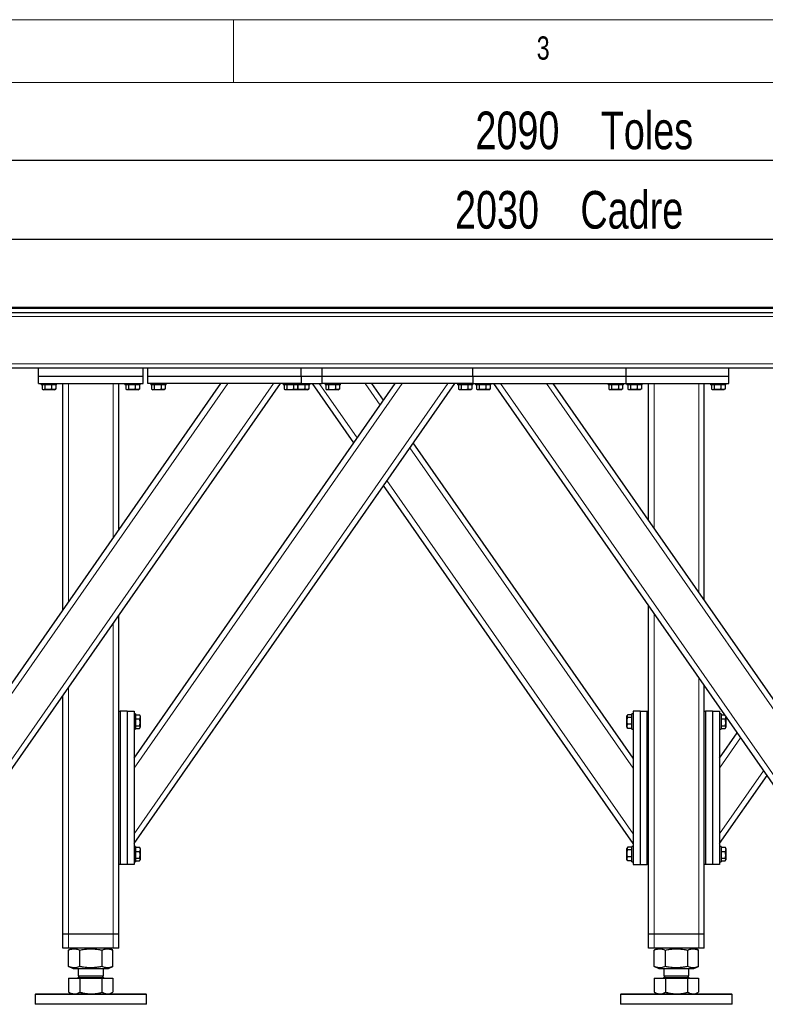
# Model space of a CAD drawing. Header units: millimetres. Extents: x 5 to 589, y 5 to 415.
# Tile 6 of 57: x 80 to 139, y 337 to 415. Entities that reach past the tile are written whole.
import ezdxf

# ---------------------------------------------------------------- set-up
doc = ezdxf.new("R2010")
doc.units = ezdxf.units.MM
doc.layers.add('COTES', color=1, linetype='Continuous')
doc.layers.add('NOTES', color=6, linetype='Continuous')
doc.layers.add('TRAIT-FORT', color=4, linetype='Continuous', lineweight=25)
doc.styles.add('SLDTEXTSTYLE0', font='TXT', dxfattribs={"width": 0.75})
doc.dimstyles.new('SLDDIMSTYLE0', dxfattribs={"dimtxt": 3, "dimasz": 2, "dimexe": 0, "dimexo": 0.0625, "dimgap": 0.75, "dimtad": 1, "dimdec": 0, "dimlfac": 18, "dimrnd": 1e-09, "dimzin": 12, "dimdsep": 46, "dimtxsty": 'SLDTEXTSTYLE0', "dimsah": 1, "dimcen": 0.09, "dimadec": 0, "dimazin": 3, "dimtfac": 1, "dimtdec": 0, "dimtofl": 0, "dimtmove": 0, "dimatfit": 3, "dimfxl": 1, "dimfrac": 2, "dimtolj": 1, "dimtzin": 12, "dimarcsym": 0})

# ---------------------------------------------------------------- blocks, each defined once
blk = doc.blocks.new('_D_29')
at = {"layer": 'COTES', "color": 1, "transparency": 16777216}
for p, q in [((67.854, 392.675), (67.854, 404.812)), ((183.965, 392.675), (183.965, 404.812)), ((67.854, 403.812), (183.965, 403.812))]:
    blk.add_line(p, q, dxfattribs=at)
for points in [[(67.854, 403.812), (69.854, 403.312), (69.854, 404.312)], [(183.965, 403.812), (181.965, 404.312), (181.965, 403.312)]]:
    blk.add_solid(points, dxfattribs=at)
at = {"layer": 'COTES', "color": 1, "transparency": 16777216, "char_height": 3, "attachment_point": 1, "style": 'SLDTEXTSTYLE0'}
for s, insert in [('2090', (116.282, 407.679)), ('Toles', (126.274, 407.679))]:
    blk.add_mtext(s, dxfattribs=dict(at, insert=insert))
blk = doc.blocks.new('_D_31')
at = {"layer": 'COTES', "color": 1, "transparency": 16777216}
for p, q in [((69.52, 392.342), (69.52, 398.482)), ((182.298, 392.342), (182.298, 398.482)), ((182.298, 397.482), (69.52, 397.482))]:
    blk.add_line(p, q, dxfattribs=at)
for points in [[(69.52, 397.482), (71.52, 396.982), (71.52, 397.982)], [(182.298, 397.482), (180.298, 397.982), (180.298, 396.982)]]:
    blk.add_solid(points, dxfattribs=at)
at = {"layer": 'COTES', "color": 1, "transparency": 16777216, "char_height": 3, "attachment_point": 1, "style": 'SLDTEXTSTYLE0'}
for s, insert in [('2030', (114.657, 401.349)), ('Cadre', (124.649, 401.349))]:
    blk.add_mtext(s, dxfattribs=dict(at, insert=insert))

msp = doc.modelspace()

# ---------------------------------------------------------------- linework, layer by layer
at = {"color": 7, "linetype": 'Continuous', "lineweight": 18}
for p, q in [((589, 415), (5, 415)), ((97, 415), (97, 410)), ((584, 410), (10, 410))]:
    msp.add_line(p, q, dxfattribs=at)
at = {"color": 8, "linetype": 'Continuous', "lineweight": 18}
for p, q in [((182.298, 391.342), (69.52, 391.342)), ((143.17, 387.564), (75.315, 387.564)), ((75.187, 355.366), (96.544, 386.009)), ((75.187, 350.119), (100.201, 386.009)), ((83.854, 368.578), (83.854, 386.009)), ((87.409, 373.679), (87.409, 386.009)), ((89.076, 350.119), (114.09, 386.009)), ((89.076, 355.366), (110.433, 386.009)), ((106.866, 381.667), (103.84, 386.009)), ((108.694, 384.291), (107.497, 386.009)), ((143.298, 350.119), (118.284, 386.009)), ((143.298, 355.366), (121.941, 386.009)), ((130.52, 374.476), (130.52, 386.009)), ((134.076, 369.375), (134.076, 386.009)), ((128.854, 355.366), (111.064, 380.89)), ((128.854, 350.119), (109.236, 378.267)), ((130.52, 342.12), (130.52, 367.675)), ((87.409, 342.12), (87.409, 366.878)), ((134.076, 342.12), (134.076, 362.574)), ((83.854, 342.12), (83.854, 361.777)), ((135.743, 355.366), (137.421, 357.774)), ((135.743, 350.119), (139.249, 355.151)), ((83.854, 341.009), (83.854, 342.12)), ((87.409, 341.009), (87.409, 342.12)), ((130.52, 341.009), (130.52, 342.12)), ((134.076, 341.009), (134.076, 342.12))]:
    msp.add_line(p, q, dxfattribs=at)
at = {"layer": 'TRAIT-FORT', "color": 4, "linetype": 'Continuous', "lineweight": 25}
for p, q in [((67.854, 392.092), (123.409, 392.092)), ((67.854, 392.009), (183.965, 392.009)), ((67.854, 392.009), (123.409, 392.009)), ((67.854, 391.675), (183.965, 391.675)), ((123.409, 392.092), (123.409, 392.009)), ((123.409, 392.092), (183.965, 392.092)), ((123.409, 392.009), (123.409, 392.092)), ((123.409, 392.009), (183.965, 392.009)), ((90.187, 387.231), (75.909, 387.231)), ((81.465, 386.564), (81.465, 387.231)), ((89.798, 386.564), (89.798, 387.231)), ((90.187, 386.564), (90.187, 387.231)), ((102.409, 387.231), (90.187, 387.231)), ((102.409, 386.564), (102.409, 387.231)), ((116.076, 387.231), (102.409, 387.231)), ((104.076, 386.564), (104.076, 387.231)), ((128.298, 387.231), (116.076, 387.231)), ((116.076, 386.564), (116.076, 387.231)), ((128.298, 386.564), (128.298, 387.231)), ((142.576, 387.231), (128.298, 387.231)), ((136.465, 386.564), (136.465, 387.231)), ((89.798, 386.564), (81.465, 386.564)), ((81.465, 386.009), (81.465, 386.564)), ((89.798, 386.009), (89.798, 386.564)), ((102.409, 386.564), (90.187, 386.564)), ((90.187, 386.009), (90.187, 386.564)), ((104.076, 386.564), (102.409, 386.564)), ((102.409, 386.564), (102.409, 386.009)), ((116.076, 386.564), (104.076, 386.564)), ((104.076, 386.009), (104.076, 386.564)), ((128.298, 386.564), (116.076, 386.564)), ((116.076, 386.564), (116.076, 386.009)), ((136.465, 386.564), (128.298, 386.564)), ((128.298, 386.009), (128.298, 386.564)), ((136.465, 386.009), (136.465, 386.564)), ((75.187, 356.143), (96.002, 386.009)), ((75.187, 349.342), (100.743, 386.009)), ((81.465, 386.009), (89.798, 386.009)), ((81.687, 386.009), (81.687, 385.897)), ((82.909, 385.897), (81.687, 385.897)), ((81.757, 385.897), (81.757, 385.564)), ((81.784, 385.546), (81.85, 385.509)), ((82.747, 385.509), (81.85, 385.509)), ((81.969, 385.897), (81.969, 385.564)), ((82.51, 385.897), (82.51, 385.564)), ((82.747, 385.509), (82.812, 385.546)), ((82.839, 385.564), (82.811, 385.548)), ((82.839, 385.897), (82.839, 385.564)), ((82.909, 385.897), (82.909, 386.009)), ((83.409, 367.94), (83.409, 386.009)), ((87.854, 374.317), (87.854, 386.009)), ((88.354, 386.009), (88.354, 385.897)), ((89.576, 385.897), (88.354, 385.897)), ((88.424, 385.897), (88.424, 385.564)), ((88.451, 385.546), (88.516, 385.509)), ((89.413, 385.509), (88.516, 385.509)), ((88.636, 385.897), (88.636, 385.564)), ((89.076, 349.342), (114.631, 386.009)), ((89.076, 356.143), (109.891, 386.009)), ((89.177, 385.897), (89.177, 385.564)), ((89.413, 385.509), (89.478, 385.546)), ((89.506, 385.564), (89.477, 385.548)), ((89.506, 385.897), (89.506, 385.564)), ((89.576, 385.897), (89.576, 386.009)), ((102.409, 386.009), (90.187, 386.009)), ((90.409, 386.009), (90.409, 385.897)), ((91.254, 385.897), (90.409, 385.897)), ((90.479, 385.897), (90.479, 385.564)), ((90.507, 385.546), (90.572, 385.509)), ((90.965, 385.509), (90.572, 385.509)), ((90.691, 385.897), (90.691, 385.564)), ((91.469, 385.509), (90.965, 385.509)), ((91.233, 385.897), (91.233, 385.564)), ((91.631, 385.897), (91.254, 385.897)), ((91.469, 385.509), (91.534, 385.546)), ((91.561, 385.564), (91.533, 385.548)), ((91.561, 385.897), (91.561, 385.564)), ((91.631, 385.897), (91.631, 386.009)), ((100.965, 386.009), (100.965, 385.897)), ((101.81, 385.897), (100.965, 385.897)), ((101.035, 385.897), (101.035, 385.564)), ((101.062, 385.546), (101.127, 385.509)), ((101.521, 385.509), (101.127, 385.509)), ((101.247, 385.897), (101.247, 385.564)), ((102.025, 385.509), (101.521, 385.509)), ((101.788, 385.897), (101.788, 385.564)), ((102.187, 385.897), (101.81, 385.897)), ((102.025, 385.509), (102.09, 385.546)), ((102.913, 385.509), (102.025, 385.509)), ((102.117, 385.564), (102.089, 385.548)), ((102.117, 385.897), (102.117, 385.564)), ((102.136, 385.897), (102.136, 385.564)), ((102.187, 385.897), (102.187, 386.009)), ((103.076, 385.897), (102.187, 385.897)), ((102.409, 386.009), (104.076, 386.009)), ((102.677, 385.897), (102.677, 385.564)), ((102.913, 385.509), (102.978, 385.546)), ((103.006, 385.564), (102.977, 385.548)), ((103.006, 385.897), (103.006, 385.564)), ((103.076, 385.897), (103.076, 386.009)), ((106.595, 381.279), (103.298, 386.009)), ((116.076, 386.009), (104.076, 386.009)), ((104.298, 386.009), (104.298, 385.897)), ((105.143, 385.897), (104.298, 385.897)), ((104.368, 385.897), (104.368, 385.564)), ((104.396, 385.546), (104.461, 385.509)), ((104.854, 385.509), (104.461, 385.509)), ((104.58, 385.897), (104.58, 385.564)), ((105.358, 385.509), (104.854, 385.509)), ((105.121, 385.897), (105.121, 385.564)), ((105.52, 385.897), (105.143, 385.897)), ((105.358, 385.509), (105.423, 385.546)), ((105.45, 385.564), (105.422, 385.548)), ((105.45, 385.897), (105.45, 385.564)), ((105.52, 385.897), (105.52, 386.009)), ((108.965, 384.679), (108.038, 386.009)), ((114.854, 386.009), (114.854, 385.897)), ((115.699, 385.897), (114.854, 385.897)), ((114.924, 385.897), (114.924, 385.564)), ((114.951, 385.546), (115.016, 385.509)), ((115.409, 385.509), (115.016, 385.509)), ((115.136, 385.897), (115.136, 385.564)), ((115.913, 385.509), (115.409, 385.509)), ((115.677, 385.897), (115.677, 385.564)), ((116.076, 385.897), (115.699, 385.897)), ((115.913, 385.509), (115.978, 385.546)), ((116.006, 385.564), (115.977, 385.548)), ((116.006, 385.897), (116.006, 385.564)), ((116.076, 385.897), (116.076, 386.009)), ((116.076, 386.009), (128.298, 386.009)), ((116.298, 386.009), (116.298, 385.897)), ((117.52, 385.897), (116.298, 385.897)), ((116.368, 385.897), (116.368, 385.564)), ((116.396, 385.546), (116.461, 385.509)), ((117.358, 385.509), (116.461, 385.509)), ((116.58, 385.897), (116.58, 385.564)), ((117.121, 385.897), (117.121, 385.564)), ((117.358, 385.509), (117.423, 385.546)), ((117.45, 385.564), (117.422, 385.548)), ((117.45, 385.897), (117.45, 385.564)), ((117.52, 385.897), (117.52, 386.009)), ((143.298, 349.342), (117.743, 386.009)), ((143.298, 356.143), (122.483, 386.009)), ((126.854, 386.009), (126.854, 385.897)), ((128.076, 385.897), (126.854, 385.897)), ((126.924, 385.897), (126.924, 385.564)), ((126.951, 385.546), (127.016, 385.509)), ((127.913, 385.509), (127.016, 385.509)), ((127.136, 385.897), (127.136, 385.564)), ((127.677, 385.897), (127.677, 385.564)), ((127.913, 385.509), (127.978, 385.546)), ((128.006, 385.564), (127.977, 385.548)), ((128.006, 385.897), (128.006, 385.564)), ((128.076, 385.897), (128.076, 386.009)), ((128.298, 386.009), (136.465, 386.009)), ((128.354, 386.009), (128.354, 385.897)), ((129.576, 385.897), (128.354, 385.897)), ((128.424, 385.897), (128.424, 385.564)), ((128.451, 385.546), (128.516, 385.509)), ((129.413, 385.509), (128.516, 385.509)), ((128.636, 385.897), (128.636, 385.564)), ((129.177, 385.897), (129.177, 385.564)), ((129.413, 385.509), (129.478, 385.546)), ((129.506, 385.564), (129.477, 385.548)), ((129.506, 385.897), (129.506, 385.564)), ((129.576, 385.897), (129.576, 386.009)), ((130.076, 375.114), (130.076, 386.009)), ((134.52, 368.737), (134.52, 386.009)), ((135.02, 386.009), (135.02, 385.897)), ((136.243, 385.897), (135.02, 385.897)), ((135.09, 385.897), (135.09, 385.564)), ((135.118, 385.546), (135.183, 385.509)), ((136.08, 385.509), (135.183, 385.509)), ((135.303, 385.897), (135.303, 385.564)), ((135.844, 385.897), (135.844, 385.564)), ((136.08, 385.509), (136.145, 385.546)), ((136.173, 385.564), (136.144, 385.548)), ((136.173, 385.897), (136.173, 385.564)), ((136.243, 385.897), (136.243, 386.009)), ((128.854, 356.143), (111.335, 381.279)), ((128.854, 349.342), (108.965, 377.878)), ((130.076, 342.12), (130.076, 368.313)), ((87.854, 359.897), (87.854, 367.516)), ((134.52, 359.897), (134.52, 361.936)), ((83.409, 342.12), (83.409, 361.139)), ((87.854, 347.675), (87.854, 359.897)), ((87.854, 359.897), (87.965, 359.897)), ((87.965, 359.897), (87.965, 347.675)), ((88.52, 359.897), (87.965, 359.897)), ((88.52, 359.897), (89.076, 359.897)), ((88.52, 359.897), (88.52, 347.675)), ((89.076, 359.897), (89.076, 347.675)), ((89.187, 359.675), (89.076, 359.675)), ((89.187, 359.675), (89.187, 359.298)), ((89.187, 359.605), (89.52, 359.605)), ((89.52, 359.605), (89.537, 359.577)), ((89.576, 359.513), (89.538, 359.578)), ((89.576, 359.513), (89.576, 359.009)), ((128.391, 359.578), (128.354, 359.513)), ((128.354, 358.616), (128.354, 359.513)), ((128.743, 359.605), (128.409, 359.605)), ((128.743, 359.393), (128.409, 359.393)), ((128.854, 359.675), (128.743, 359.675)), ((128.743, 358.453), (128.743, 359.675)), ((129.409, 359.897), (128.854, 359.897)), ((128.854, 359.897), (128.854, 347.675)), ((129.409, 359.897), (129.409, 347.675)), ((129.409, 359.897), (129.965, 359.897)), ((129.965, 347.675), (129.965, 359.897)), ((129.965, 359.897), (130.076, 359.897)), ((134.52, 347.675), (134.52, 359.897)), ((134.52, 359.897), (134.631, 359.897)), ((134.631, 359.897), (134.631, 347.675)), ((135.187, 359.897), (134.631, 359.897)), ((135.187, 359.897), (135.743, 359.897)), ((135.187, 359.897), (135.187, 347.675)), ((135.743, 359.897), (135.743, 347.675)), ((135.854, 359.675), (135.743, 359.675)), ((135.854, 359.675), (135.854, 359.298)), ((135.854, 359.605), (136.145, 359.605)), ((136.243, 359.465), (136.243, 359.009)), ((89.187, 359.298), (89.187, 358.453)), ((89.187, 359.276), (89.52, 359.276)), ((89.187, 358.735), (89.52, 358.735)), ((89.538, 358.55), (89.576, 358.616)), ((89.576, 359.009), (89.576, 358.616)), ((128.354, 358.616), (128.391, 358.55)), ((128.743, 358.852), (128.409, 358.852)), ((135.854, 359.298), (135.854, 358.453)), ((135.854, 359.276), (136.187, 359.276)), ((135.854, 358.735), (136.187, 358.735)), ((136.205, 358.55), (136.243, 358.616)), ((136.243, 359.009), (136.243, 358.616)), ((89.076, 358.453), (89.187, 358.453)), ((89.187, 358.523), (89.52, 358.523)), ((128.409, 358.523), (128.393, 358.551)), ((128.743, 358.523), (128.409, 358.523)), ((128.743, 358.453), (128.854, 358.453)), ((135.743, 358.453), (135.854, 358.453)), ((135.743, 356.143), (137.15, 358.163)), ((135.854, 358.523), (136.187, 358.523)), ((135.743, 349.342), (139.52, 354.762)), ((89.187, 349.12), (89.076, 349.12)), ((89.187, 349.12), (89.187, 348.743)), ((89.187, 349.05), (89.52, 349.05)), ((89.187, 348.743), (89.187, 347.897)), ((89.187, 348.721), (89.52, 348.721)), ((89.52, 349.05), (89.537, 349.021)), ((89.576, 348.957), (89.538, 349.022)), ((89.576, 348.957), (89.576, 348.453)), ((89.576, 348.453), (89.576, 348.06)), ((128.391, 349.022), (128.354, 348.957)), ((128.354, 348.06), (128.354, 348.957)), ((128.743, 349.05), (128.409, 349.05)), ((128.743, 348.837), (128.409, 348.837)), ((128.854, 349.12), (128.743, 349.12)), ((128.743, 347.897), (128.743, 349.12)), ((135.854, 349.12), (135.743, 349.12)), ((135.854, 349.12), (135.854, 348.743)), ((135.854, 349.05), (136.187, 349.05)), ((135.854, 348.743), (135.854, 347.897)), ((135.854, 348.721), (136.187, 348.721)), ((136.187, 349.05), (136.203, 349.021)), ((136.243, 348.957), (136.205, 349.022)), ((136.243, 348.957), (136.243, 348.453)), ((136.243, 348.453), (136.243, 348.06)), ((87.854, 342.12), (87.854, 347.675)), ((87.965, 347.675), (87.854, 347.675)), ((88.52, 347.675), (87.965, 347.675)), ((89.076, 347.675), (88.52, 347.675)), ((89.076, 347.897), (89.187, 347.897)), ((89.187, 348.18), (89.52, 348.18)), ((89.187, 347.967), (89.52, 347.967)), ((89.538, 347.995), (89.576, 348.06)), ((128.354, 348.06), (128.391, 347.995)), ((128.409, 347.967), (128.393, 347.996)), ((128.743, 348.296), (128.409, 348.296)), ((128.743, 347.967), (128.409, 347.967)), ((128.743, 347.897), (128.854, 347.897)), ((128.854, 347.675), (129.409, 347.675)), ((129.409, 347.675), (129.965, 347.675)), ((130.076, 347.675), (129.965, 347.675)), ((134.52, 342.12), (134.52, 347.675)), ((134.631, 347.675), (134.52, 347.675)), ((135.187, 347.675), (134.631, 347.675)), ((135.743, 347.675), (135.187, 347.675)), ((135.743, 347.897), (135.854, 347.897)), ((135.854, 348.18), (136.187, 348.18)), ((135.854, 347.967), (136.187, 347.967)), ((136.205, 347.995), (136.243, 348.06)), ((83.854, 342.12), (83.409, 342.12)), ((83.409, 341.009), (83.409, 342.12)), ((87.409, 342.12), (83.854, 342.12)), ((87.854, 342.12), (87.409, 342.12)), ((87.854, 341.009), (87.854, 342.12)), ((130.52, 342.12), (130.076, 342.12)), ((130.076, 341.009), (130.076, 342.12)), ((134.076, 342.12), (130.52, 342.12)), ((134.52, 342.12), (134.076, 342.12)), ((134.52, 341.009), (134.52, 342.12)), ((83.854, 341.009), (83.409, 341.009)), ((87.409, 341.009), (83.854, 341.009)), ((83.881, 340.867), (83.867, 340.862)), ((83.867, 339.544), (83.867, 340.862)), ((84.23, 341.009), (83.879, 340.867)), ((84.768, 339.544), (84.768, 340.862)), ((86.532, 339.544), (86.532, 340.862)), ((87.383, 340.867), (87.033, 341.009)), ((87.395, 339.544), (87.395, 340.862)), ((87.854, 341.009), (87.409, 341.009)), ((130.52, 341.009), (130.076, 341.009)), ((134.076, 341.009), (130.52, 341.009)), ((130.548, 340.867), (130.534, 340.862)), ((130.534, 339.544), (130.534, 340.862)), ((130.897, 341.009), (130.546, 340.867)), ((131.435, 339.544), (131.435, 340.862)), ((133.199, 339.544), (133.199, 340.862)), ((134.05, 340.867), (133.7, 341.009)), ((134.062, 339.544), (134.062, 340.862)), ((134.52, 341.009), (134.076, 341.009)), ((83.867, 339.544), (83.881, 339.539)), ((83.879, 339.539), (84.23, 339.397)), ((84.23, 339.397), (84.945, 339.397)), ((84.631, 339.397), (84.631, 338.796)), ((84.945, 339.397), (87.033, 339.397)), ((86.631, 338.796), (86.631, 339.397)), ((87.033, 339.397), (87.383, 339.539)), ((130.534, 339.544), (130.548, 339.539)), ((130.546, 339.539), (130.897, 339.397)), ((130.897, 339.397), (131.612, 339.397)), ((131.298, 339.397), (131.298, 338.796)), ((131.612, 339.397), (133.7, 339.397)), ((133.298, 338.796), (133.298, 339.397)), ((133.7, 339.397), (134.05, 339.539)), ((83.867, 338.609), (83.867, 337.506)), ((83.867, 338.609), (84.768, 338.609)), ((84.212, 338.62), (84.212, 338.609)), ((84.212, 338.62), (87.051, 338.62)), ((84.752, 338.796), (84.631, 338.675)), ((84.631, 338.796), (86.631, 338.796)), ((84.631, 338.675), (86.631, 338.675)), ((84.768, 338.609), (84.768, 337.506)), ((84.768, 338.609), (86.532, 338.609)), ((86.631, 338.675), (86.511, 338.796)), ((86.532, 337.506), (86.532, 338.609)), ((86.532, 338.609), (87.395, 338.609)), ((87.051, 338.609), (87.051, 338.62)), ((87.395, 338.609), (87.395, 337.506)), ((130.534, 338.609), (130.534, 337.506)), ((130.534, 338.609), (131.435, 338.609)), ((130.878, 338.62), (130.878, 338.609)), ((130.878, 338.62), (133.718, 338.62)), ((131.418, 338.796), (131.298, 338.675)), ((131.298, 338.796), (133.298, 338.796)), ((131.298, 338.675), (133.298, 338.675)), ((131.435, 338.609), (131.435, 337.506)), ((131.435, 338.609), (133.199, 338.609)), ((133.298, 338.675), (133.178, 338.796)), ((133.199, 337.506), (133.199, 338.609)), ((133.199, 338.609), (134.062, 338.609)), ((133.718, 338.609), (133.718, 338.62)), ((134.062, 338.609), (134.062, 337.506)), ((83.879, 337.5), (83.867, 337.506)), ((83.879, 337.499), (84.104, 337.37)), ((87.159, 337.37), (87.384, 337.5)), ((130.546, 337.5), (130.534, 337.506)), ((130.546, 337.499), (130.77, 337.37)), ((133.826, 337.37), (134.051, 337.5)), ((81.243, 337.37), (81.187, 337.314)), ((81.187, 337.314), (81.187, 336.536)), ((90.076, 337.314), (81.187, 337.314)), ((81.243, 337.37), (90.02, 337.37)), ((90.076, 337.314), (90.02, 337.37)), ((90.076, 336.536), (90.076, 337.314)), ((127.909, 337.37), (127.854, 337.314)), ((127.854, 337.314), (127.854, 336.536)), ((136.743, 337.314), (127.854, 337.314)), ((127.909, 337.37), (136.687, 337.37)), ((136.743, 337.314), (136.687, 337.37)), ((136.743, 336.536), (136.743, 337.314)), ((89.67, 336.536), (81.187, 336.536)), ((90.076, 336.536), (89.67, 336.536)), ((136.337, 336.536), (127.854, 336.536)), ((136.743, 336.536), (136.337, 336.536))]:
    msp.add_line(p, q, dxfattribs=at)
for centre, start, end in [((84.576, 338.675), 270, 360), ((86.687, 338.675), 180, 270), ((131.243, 338.675), 270, 360), ((133.354, 338.675), 180, 270)]:
    msp.add_arc(centre, 0.0556, start, end, dxfattribs=at)
for points, knots in [([(81.757, 385.564), (81.775, 385.552), (81.813, 385.528), (81.868, 385.519), (81.921, 385.532), (81.953, 385.553), (81.969, 385.564)], [0, 0, 0, 0, 0.264605, 0.534948, 0.765343, 1, 1, 1, 1]), ([(82.51, 385.564), (82.476, 385.555), (82.408, 385.537), (82.292, 385.521), (82.163, 385.522), (82.061, 385.54), (81.997, 385.557), (81.978, 385.562), (81.969, 385.564)], [0, 0, 0, 0, 0.192003, 0.385859, 0.637822, 0.896593, 0.948284, 1, 1, 1, 1]), ([(82.839, 385.564), (82.811, 385.552), (82.753, 385.528), (82.667, 385.519), (82.586, 385.532), (82.536, 385.553), (82.51, 385.564)], [0, 0, 0, 0, 0.264605, 0.534948, 0.765343, 1, 1, 1, 1]), ([(88.424, 385.564), (88.442, 385.552), (88.479, 385.528), (88.535, 385.519), (88.587, 385.532), (88.62, 385.553), (88.636, 385.564)], [0, 0, 0, 0, 0.264605, 0.534948, 0.765343, 1, 1, 1, 1]), ([(89.177, 385.564), (89.143, 385.555), (89.075, 385.537), (88.959, 385.521), (88.829, 385.522), (88.727, 385.54), (88.663, 385.557), (88.645, 385.562), (88.636, 385.564)], [0, 0, 0, 0, 0.192003, 0.385859, 0.637822, 0.896593, 0.948284, 1, 1, 1, 1]), ([(89.506, 385.564), (89.477, 385.552), (89.42, 385.528), (89.334, 385.519), (89.252, 385.532), (89.202, 385.553), (89.177, 385.564)], [0, 0, 0, 0, 0.264605, 0.534948, 0.765343, 1, 1, 1, 1]), ([(90.479, 385.564), (90.498, 385.552), (90.535, 385.528), (90.59, 385.519), (90.643, 385.532), (90.675, 385.553), (90.691, 385.564)], [0, 0, 0, 0, 0.264605, 0.534948, 0.765343, 1, 1, 1, 1]), ([(90.691, 385.564), (90.76, 385.547), (90.874, 385.52), (91.039, 385.522), (91.15, 385.542), (91.214, 385.559), (91.233, 385.564)], [0, 0, 0, 0, 0.385549, 0.637642, 0.896546, 1, 1, 1, 1]), ([(91.561, 385.564), (91.533, 385.552), (91.475, 385.528), (91.39, 385.519), (91.308, 385.532), (91.258, 385.553), (91.233, 385.564)], [0, 0, 0, 0, 0.264605, 0.534948, 0.765343, 1, 1, 1, 1]), ([(101.035, 385.564), (101.053, 385.552), (101.09, 385.528), (101.146, 385.519), (101.198, 385.532), (101.231, 385.553), (101.247, 385.564)], [0, 0, 0, 0, 0.264605, 0.534948, 0.765343, 1, 1, 1, 1]), ([(101.247, 385.564), (101.316, 385.547), (101.43, 385.52), (101.595, 385.522), (101.706, 385.542), (101.77, 385.559), (101.788, 385.564)], [0, 0, 0, 0, 0.385549, 0.637642, 0.896546, 1, 1, 1, 1]), ([(102.117, 385.564), (102.088, 385.552), (102.031, 385.528), (101.945, 385.519), (101.864, 385.532), (101.813, 385.553), (101.788, 385.564)], [0, 0, 0, 0, 0.264605, 0.534948, 0.765343, 1, 1, 1, 1]), ([(102.057, 385.527), (102.067, 385.529), (102.094, 385.535), (102.12, 385.553), (102.136, 385.564)], [0, 0, 0, 0, 0.369135, 1, 1, 1, 1]), ([(102.677, 385.564), (102.643, 385.555), (102.575, 385.537), (102.459, 385.521), (102.329, 385.522), (102.227, 385.54), (102.163, 385.557), (102.145, 385.562), (102.136, 385.564)], [0, 0, 0, 0, 0.192003, 0.385859, 0.637822, 0.896593, 0.948284, 1, 1, 1, 1]), ([(103.006, 385.564), (102.977, 385.552), (102.92, 385.528), (102.834, 385.519), (102.752, 385.532), (102.702, 385.553), (102.677, 385.564)], [0, 0, 0, 0, 0.264605, 0.534948, 0.765343, 1, 1, 1, 1]), ([(104.368, 385.564), (104.387, 385.552), (104.424, 385.528), (104.479, 385.519), (104.532, 385.532), (104.564, 385.553), (104.58, 385.564)], [0, 0, 0, 0, 0.264605, 0.534948, 0.765343, 1, 1, 1, 1]), ([(104.58, 385.564), (104.649, 385.547), (104.763, 385.52), (104.928, 385.522), (105.039, 385.542), (105.103, 385.559), (105.121, 385.564)], [0, 0, 0, 0, 0.385549, 0.637642, 0.896546, 1, 1, 1, 1]), ([(105.45, 385.564), (105.422, 385.552), (105.364, 385.528), (105.279, 385.519), (105.197, 385.532), (105.147, 385.553), (105.121, 385.564)], [0, 0, 0, 0, 0.264605, 0.534948, 0.765343, 1, 1, 1, 1]), ([(114.924, 385.564), (114.942, 385.552), (114.979, 385.528), (115.035, 385.519), (115.087, 385.532), (115.12, 385.553), (115.136, 385.564)], [0, 0, 0, 0, 0.264605, 0.534948, 0.765343, 1, 1, 1, 1]), ([(115.136, 385.564), (115.205, 385.547), (115.319, 385.52), (115.484, 385.522), (115.595, 385.542), (115.659, 385.559), (115.677, 385.564)], [0, 0, 0, 0, 0.385549, 0.637642, 0.896546, 1, 1, 1, 1]), ([(116.006, 385.564), (115.977, 385.552), (115.92, 385.528), (115.834, 385.519), (115.752, 385.532), (115.702, 385.553), (115.677, 385.564)], [0, 0, 0, 0, 0.264605, 0.534948, 0.765343, 1, 1, 1, 1]), ([(116.368, 385.564), (116.387, 385.552), (116.424, 385.528), (116.479, 385.519), (116.532, 385.532), (116.564, 385.553), (116.58, 385.564)], [0, 0, 0, 0, 0.264605, 0.534948, 0.765343, 1, 1, 1, 1]), ([(117.121, 385.564), (117.087, 385.555), (117.019, 385.537), (116.903, 385.521), (116.774, 385.522), (116.672, 385.54), (116.608, 385.557), (116.589, 385.562), (116.58, 385.564)], [0, 0, 0, 0, 0.192003, 0.385859, 0.637822, 0.896593, 0.948284, 1, 1, 1, 1]), ([(117.45, 385.564), (117.422, 385.552), (117.364, 385.528), (117.279, 385.519), (117.197, 385.532), (117.147, 385.553), (117.121, 385.564)], [0, 0, 0, 0, 0.264605, 0.534948, 0.765343, 1, 1, 1, 1]), ([(126.924, 385.564), (126.942, 385.552), (126.979, 385.528), (127.035, 385.519), (127.087, 385.532), (127.12, 385.553), (127.136, 385.564)], [0, 0, 0, 0, 0.264605, 0.534948, 0.765343, 1, 1, 1, 1]), ([(127.677, 385.564), (127.643, 385.555), (127.575, 385.537), (127.459, 385.521), (127.329, 385.522), (127.227, 385.54), (127.163, 385.557), (127.145, 385.562), (127.136, 385.564)], [0, 0, 0, 0, 0.192003, 0.385859, 0.637822, 0.896593, 0.948284, 1, 1, 1, 1]), ([(128.006, 385.564), (127.977, 385.552), (127.92, 385.528), (127.834, 385.519), (127.752, 385.532), (127.702, 385.553), (127.677, 385.564)], [0, 0, 0, 0, 0.264605, 0.534948, 0.765343, 1, 1, 1, 1]), ([(128.424, 385.564), (128.442, 385.552), (128.479, 385.528), (128.535, 385.519), (128.587, 385.532), (128.62, 385.553), (128.636, 385.564)], [0, 0, 0, 0, 0.264605, 0.534948, 0.765343, 1, 1, 1, 1]), ([(129.177, 385.564), (129.143, 385.555), (129.075, 385.537), (128.959, 385.521), (128.829, 385.522), (128.727, 385.54), (128.663, 385.557), (128.645, 385.562), (128.636, 385.564)], [0, 0, 0, 0, 0.192003, 0.385859, 0.637822, 0.896593, 0.948284, 1, 1, 1, 1]), ([(129.506, 385.564), (129.477, 385.552), (129.42, 385.528), (129.334, 385.519), (129.252, 385.532), (129.202, 385.553), (129.177, 385.564)], [0, 0, 0, 0, 0.264605, 0.534948, 0.765343, 1, 1, 1, 1]), ([(135.09, 385.564), (135.109, 385.552), (135.146, 385.528), (135.201, 385.519), (135.254, 385.532), (135.286, 385.553), (135.303, 385.564)], [0, 0, 0, 0, 0.264605, 0.534948, 0.765343, 1, 1, 1, 1]), ([(135.844, 385.564), (135.81, 385.555), (135.741, 385.537), (135.625, 385.521), (135.496, 385.522), (135.394, 385.54), (135.33, 385.557), (135.312, 385.562), (135.303, 385.564)], [0, 0, 0, 0, 0.192003, 0.385859, 0.637822, 0.896593, 0.948284, 1, 1, 1, 1]), ([(136.173, 385.564), (136.144, 385.552), (136.086, 385.528), (136.001, 385.519), (135.919, 385.532), (135.869, 385.553), (135.844, 385.564)], [0, 0, 0, 0, 0.264605, 0.534948, 0.765343, 1, 1, 1, 1]), ([(89.52, 359.605), (89.532, 359.577), (89.557, 359.519), (89.566, 359.433), (89.553, 359.352), (89.531, 359.302), (89.52, 359.276)], [0, 0, 0, 0, 0.264605, 0.534948, 0.765343, 1, 1, 1, 1]), ([(128.409, 359.605), (128.397, 359.587), (128.373, 359.55), (128.364, 359.494), (128.377, 359.442), (128.399, 359.409), (128.409, 359.393)], [0, 0, 0, 0, 0.264605, 0.534948, 0.765343, 1, 1, 1, 1]), ([(128.409, 358.852), (128.4, 358.886), (128.382, 358.954), (128.366, 359.07), (128.367, 359.2), (128.385, 359.301), (128.402, 359.366), (128.407, 359.384), (128.409, 359.393)], [0, 0, 0, 0, 0.192003, 0.385859, 0.637822, 0.896593, 0.948284, 1, 1, 1, 1]), ([(136.221, 359.495), (136.225, 359.473), (136.233, 359.426), (136.219, 359.352), (136.198, 359.302), (136.187, 359.276)], [0, 0, 0, 0, 0.299962, 0.646774, 1, 1, 1, 1]), ([(89.52, 358.735), (89.537, 358.804), (89.565, 358.918), (89.562, 359.083), (89.543, 359.194), (89.525, 359.258), (89.52, 359.276)], [0, 0, 0, 0, 0.385549, 0.637642, 0.896546, 1, 1, 1, 1]), ([(89.52, 358.523), (89.532, 358.541), (89.557, 358.579), (89.566, 358.634), (89.553, 358.687), (89.531, 358.719), (89.52, 358.735)], [0, 0, 0, 0, 0.264605, 0.534948, 0.765343, 1, 1, 1, 1]), ([(128.409, 358.523), (128.397, 358.552), (128.373, 358.609), (128.364, 358.695), (128.377, 358.776), (128.399, 358.827), (128.409, 358.852)], [0, 0, 0, 0, 0.264605, 0.534948, 0.765343, 1, 1, 1, 1]), ([(136.187, 358.735), (136.204, 358.804), (136.232, 358.918), (136.229, 359.083), (136.21, 359.194), (136.192, 359.258), (136.187, 359.276)], [0, 0, 0, 0, 0.385549, 0.637642, 0.896546, 1, 1, 1, 1]), ([(136.187, 358.523), (136.199, 358.541), (136.224, 358.579), (136.233, 358.634), (136.219, 358.687), (136.198, 358.719), (136.187, 358.735)], [0, 0, 0, 0, 0.264605, 0.534948, 0.765343, 1, 1, 1, 1]), ([(89.52, 349.05), (89.532, 349.021), (89.557, 348.963), (89.566, 348.878), (89.553, 348.796), (89.531, 348.746), (89.52, 348.721)], [0, 0, 0, 0, 0.264605, 0.534948, 0.765343, 1, 1, 1, 1]), ([(89.52, 348.18), (89.537, 348.249), (89.565, 348.362), (89.562, 348.528), (89.543, 348.639), (89.525, 348.703), (89.52, 348.721)], [0, 0, 0, 0, 0.385549, 0.637642, 0.896546, 1, 1, 1, 1]), ([(128.409, 349.05), (128.397, 349.031), (128.373, 348.994), (128.364, 348.939), (128.377, 348.886), (128.399, 348.854), (128.409, 348.837)], [0, 0, 0, 0, 0.264605, 0.534948, 0.765343, 1, 1, 1, 1]), ([(128.409, 348.296), (128.4, 348.33), (128.382, 348.399), (128.366, 348.515), (128.367, 348.644), (128.385, 348.746), (128.402, 348.81), (128.407, 348.828), (128.409, 348.837)], [0, 0, 0, 0, 0.192003, 0.385859, 0.637822, 0.896593, 0.948284, 1, 1, 1, 1]), ([(136.187, 349.05), (136.199, 349.021), (136.224, 348.963), (136.233, 348.878), (136.219, 348.796), (136.198, 348.746), (136.187, 348.721)], [0, 0, 0, 0, 0.264605, 0.534948, 0.765343, 1, 1, 1, 1]), ([(136.187, 348.18), (136.204, 348.249), (136.232, 348.362), (136.229, 348.528), (136.21, 348.639), (136.192, 348.703), (136.187, 348.721)], [0, 0, 0, 0, 0.385549, 0.637642, 0.896546, 1, 1, 1, 1]), ([(89.52, 347.967), (89.532, 347.986), (89.557, 348.023), (89.566, 348.078), (89.553, 348.131), (89.531, 348.163), (89.52, 348.18)], [0, 0, 0, 0, 0.264605, 0.534948, 0.765343, 1, 1, 1, 1]), ([(128.409, 347.967), (128.397, 347.996), (128.373, 348.054), (128.364, 348.139), (128.377, 348.221), (128.399, 348.271), (128.409, 348.296)], [0, 0, 0, 0, 0.264605, 0.534948, 0.765343, 1, 1, 1, 1]), ([(136.187, 347.967), (136.199, 347.986), (136.224, 348.023), (136.233, 348.078), (136.219, 348.131), (136.198, 348.163), (136.187, 348.18)], [0, 0, 0, 0, 0.264605, 0.534948, 0.765343, 1, 1, 1, 1]), ([(83.867, 340.862), (83.928, 340.884), (84.041, 340.925), (84.209, 340.956), (84.357, 340.96), (84.495, 340.944), (84.629, 340.913), (84.72, 340.88), (84.768, 340.862)], [0, 0, 0, 0, 0.202068, 0.3827, 0.555315, 0.692992, 0.838894, 1, 1, 1, 1]), ([(84.768, 340.862), (84.886, 340.884), (85.109, 340.925), (85.437, 340.956), (85.728, 340.96), (85.998, 340.944), (86.259, 340.913), (86.438, 340.88), (86.532, 340.862)], [0, 0, 0, 0, 0.202068, 0.3827, 0.555315, 0.692992, 0.838894, 1, 1, 1, 1]), ([(86.532, 340.862), (86.59, 340.884), (86.699, 340.925), (86.859, 340.956), (87.002, 340.96), (87.134, 340.944), (87.258, 340.915), (87.341, 340.883), (87.382, 340.867)], [0, 0, 0, 0, 0.205279, 0.388781, 0.564138, 0.704003, 0.852224, 1, 1, 1, 1]), ([(130.534, 340.862), (130.594, 340.884), (130.708, 340.925), (130.875, 340.956), (131.024, 340.96), (131.162, 340.944), (131.295, 340.913), (131.387, 340.88), (131.435, 340.862)], [0, 0, 0, 0, 0.202068, 0.3827, 0.555315, 0.692992, 0.838894, 1, 1, 1, 1]), ([(131.435, 340.862), (131.552, 340.884), (131.775, 340.925), (132.103, 340.956), (132.394, 340.96), (132.664, 340.944), (132.926, 340.913), (133.105, 340.88), (133.199, 340.862)], [0, 0, 0, 0, 0.202068, 0.3827, 0.555315, 0.692992, 0.838894, 1, 1, 1, 1]), ([(133.199, 340.862), (133.256, 340.884), (133.365, 340.925), (133.526, 340.956), (133.668, 340.96), (133.801, 340.944), (133.924, 340.915), (134.007, 340.883), (134.049, 340.867)], [0, 0, 0, 0, 0.205279, 0.388781, 0.564138, 0.704003, 0.852224, 1, 1, 1, 1]), ([(84.768, 339.544), (84.708, 339.522), (84.594, 339.481), (84.427, 339.45), (84.278, 339.446), (84.14, 339.462), (84.007, 339.493), (83.915, 339.526), (83.867, 339.544)], [0, 0, 0, 0, 0.202068, 0.3827, 0.555315, 0.692992, 0.838894, 1, 1, 1, 1]), ([(86.532, 339.544), (86.414, 339.522), (86.191, 339.481), (85.863, 339.45), (85.572, 339.446), (85.302, 339.462), (85.041, 339.493), (84.862, 339.526), (84.768, 339.544)], [0, 0, 0, 0, 0.202068, 0.3827, 0.555315, 0.692992, 0.838894, 1, 1, 1, 1]), ([(87.382, 339.539), (87.329, 339.519), (87.224, 339.48), (87.068, 339.45), (86.926, 339.446), (86.794, 339.462), (86.665, 339.493), (86.578, 339.526), (86.532, 339.544)], [0, 0, 0, 0, 0.189409, 0.372906, 0.54826, 0.688121, 0.836338, 1, 1, 1, 1]), ([(131.435, 339.544), (131.375, 339.522), (131.261, 339.481), (131.093, 339.45), (130.945, 339.446), (130.807, 339.462), (130.673, 339.493), (130.582, 339.526), (130.534, 339.544)], [0, 0, 0, 0, 0.202068, 0.3827, 0.555315, 0.692992, 0.838894, 1, 1, 1, 1]), ([(133.199, 339.544), (133.081, 339.522), (132.858, 339.481), (132.53, 339.45), (132.239, 339.446), (131.969, 339.462), (131.707, 339.493), (131.528, 339.526), (131.435, 339.544)], [0, 0, 0, 0, 0.202068, 0.3827, 0.555315, 0.692992, 0.838894, 1, 1, 1, 1]), ([(134.049, 339.539), (133.996, 339.519), (133.891, 339.48), (133.735, 339.45), (133.592, 339.446), (133.46, 339.462), (133.332, 339.493), (133.245, 339.526), (133.199, 339.544)], [0, 0, 0, 0, 0.189409, 0.372906, 0.54826, 0.688121, 0.836338, 1, 1, 1, 1]), ([(83.867, 337.506), (83.916, 337.48), (83.989, 337.442), (84.088, 337.406), (84.189, 337.378), (84.266, 337.373), (84.318, 337.37)], [0, 0, 0, 0, 0.329812, 0.495383, 0.659853, 1, 1, 1, 1]), ([(84.318, 337.37), (84.393, 337.377), (84.546, 337.39), (84.693, 337.467), (84.768, 337.506)], [0, 0, 0, 0, 0.494511, 1, 1, 1, 1]), ([(84.768, 337.506), (84.863, 337.48), (85.006, 337.442), (85.2, 337.406), (85.398, 337.378), (85.548, 337.373), (85.65, 337.37)], [0, 0, 0, 0, 0.329812, 0.495383, 0.659853, 1, 1, 1, 1]), ([(85.65, 337.37), (85.798, 337.377), (86.097, 337.39), (86.386, 337.467), (86.532, 337.506)], [0, 0, 0, 0, 0.494511, 1, 1, 1, 1]), ([(86.532, 337.506), (86.602, 337.469), (86.708, 337.413), (86.853, 337.375), (86.927, 337.372), (86.964, 337.37)], [0, 0, 0, 0, 0.495251, 0.746818, 1, 1, 1, 1]), ([(86.964, 337.37), (87.036, 337.377), (87.182, 337.39), (87.324, 337.467), (87.395, 337.506)], [0, 0, 0, 0, 0.494511, 1, 1, 1, 1]), ([(130.534, 337.506), (130.583, 337.48), (130.656, 337.442), (130.754, 337.406), (130.856, 337.378), (130.933, 337.373), (130.984, 337.37)], [0, 0, 0, 0, 0.329812, 0.495383, 0.659853, 1, 1, 1, 1]), ([(130.984, 337.37), (131.06, 337.377), (131.212, 337.39), (131.36, 337.467), (131.435, 337.506)], [0, 0, 0, 0, 0.494511, 1, 1, 1, 1]), ([(131.435, 337.506), (131.53, 337.48), (131.673, 337.442), (131.866, 337.406), (132.064, 337.378), (132.215, 337.373), (132.317, 337.37)], [0, 0, 0, 0, 0.329812, 0.495383, 0.659853, 1, 1, 1, 1]), ([(132.317, 337.37), (132.464, 337.377), (132.763, 337.39), (133.052, 337.467), (133.199, 337.506)], [0, 0, 0, 0, 0.494511, 1, 1, 1, 1]), ([(133.199, 337.506), (133.269, 337.469), (133.374, 337.413), (133.52, 337.375), (133.593, 337.372), (133.63, 337.37)], [0, 0, 0, 0, 0.495251, 0.746818, 1, 1, 1, 1]), ([(133.63, 337.37), (133.703, 337.377), (133.849, 337.39), (133.991, 337.467), (134.062, 337.506)], [0, 0, 0, 0, 0.494511, 1, 1, 1, 1])]:
    msp.add_open_spline(points, degree=3, knots=knots, dxfattribs=at)

# ---------------------------------------------------------------- texts
at = {"layer": 'NOTES', "color": 211, "insert": (121.167, 413.668), "char_height": 1.852, "attachment_point": 1, "style": 'SLDTEXTSTYLE0'}
msp.add_mtext('3', dxfattribs=at)

# ---------------------------------------------------------------- dimensions: what is measured, and where the dimension line sits
at = {"layer": 'COTES', "color": 1}
for base, p1, p2, text, picture, middle in [((183.965, 403.812), (67.854, 391.675), (183.965, 391.675), '<> Toles', '_D_29', (125.909, 403.812)), ((69.52, 397.482), (182.298, 391.342), (69.52, 391.342), '<> Cadre', '_D_31', (125.909, 397.482))]:
    dim = msp.add_linear_dim(base=base, p1=p1, p2=p2, text=text, dimstyle='SLDDIMSTYLE0', dxfattribs=at)
    dim.commit()
    dim.dimension.update_dxf_attribs({"geometry": picture, "text_midpoint": middle, "dimtype": 160})

doc.saveas('drawing.dxf')
